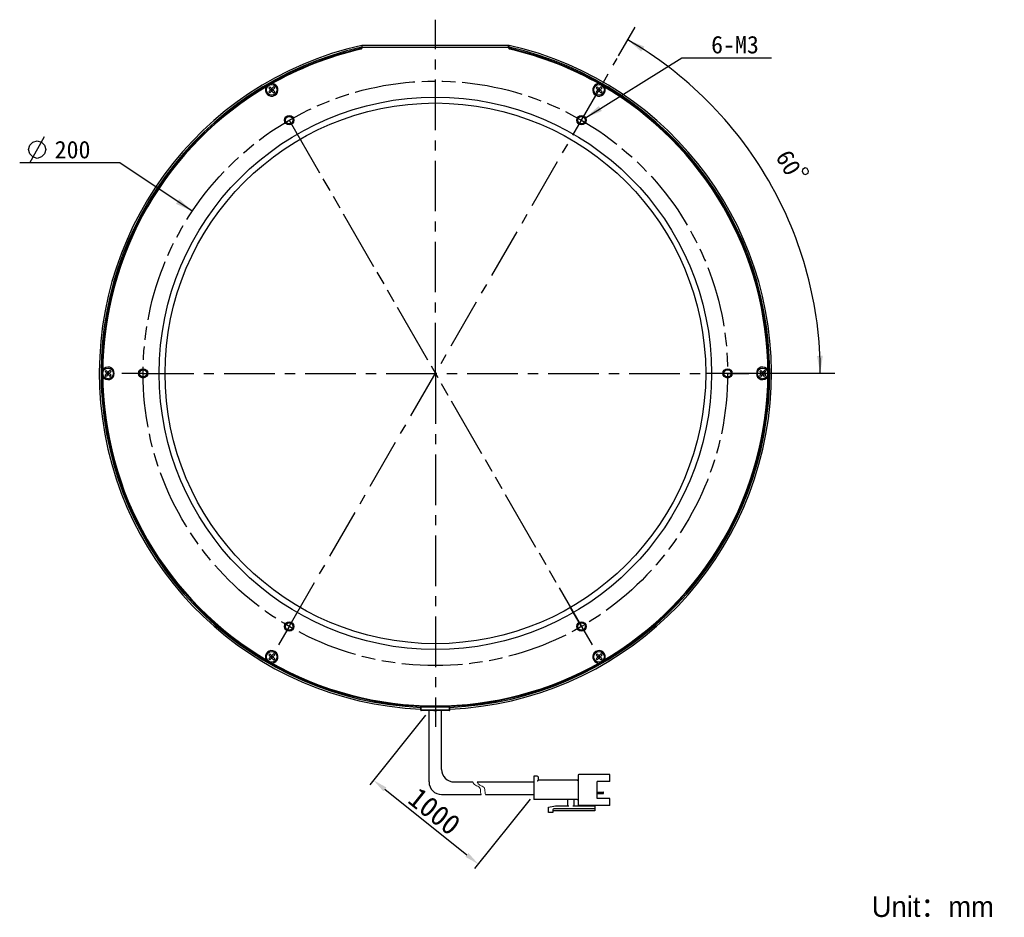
# Model space of a CAD drawing. Header units: millimetres. Extents: x 57 to 226, y 10 to 254.
# Tile 1 of 13: x 57 to 226, y 10 to 164. Entities that reach past the tile are written whole.
import ezdxf
from ezdxf.enums import TextEntityAlignment as Align

# ---------------------------------------------------------------- set-up
doc = ezdxf.new("R2010")
doc.units = ezdxf.units.MM
doc.header["$LTSCALE"] = 23.1
doc.header["$PDMODE"] = 3
doc.header["$PDSIZE"] = 8
doc.linetypes.add('CENTER', pattern=[0.6, 0.375, -0.075, 0.075, -0.075])
doc.linetypes.add('PHANTOM', pattern=[0.8, 0.45, -0.05, 0.1, -0.05, 0.1, -0.05])
doc.layers.get('0').update_dxf_attribs({"linetype": 'CONTINUOUS'})
doc.layers.get('Defpoints').update_dxf_attribs({"linetype": 'CONTINUOUS', "lineweight": 18})
for name, color, linetype in [('00_COMPONENTS', 7, 'CONTINUOUS'), ('03_ALL_AXES', 7, 'CONTINUOUS'), ('07_ALL_HOLES', 7, 'CONTINUOUS'), ('50_ALL_DETAILS', 7, 'CONTINUOUS'), ('51__DRAFT_DIMS', 7, 'CONTINUOUS')]:
    doc.layers.add(name, color=color, linetype=linetype)
for name, color, linetype, lineweight in [('标注', 3, 'CONTINUOUS', 25), ('粗实线', 7, 'CONTINUOUS', 30), ('细实线', 7, 'CONTINUOUS', 15)]:
    doc.layers.add(name, color=color, linetype=linetype, lineweight=lineweight)
doc.styles.get("Standard").update_dxf_attribs({"font": 'simfang.ttf'})
doc.dimstyles.new('CST Standard', dxfattribs={"dimtxt": 3.5, "dimasz": 2.5, "dimexe": 1, "dimexo": 1, "dimgap": 0.6, "dimtad": 1, "dimtoh": 1, "dimdsep": 46, "dimtxsty": 'STANDARD', "dimcen": -2.5, "dimdle": 5, "dimadec": 1, "dimazin": 2, "dimtfac": 1, "dimtofl": 0, "dimtmove": 0, "dimatfit": 0, "dimfxl": 1, "dimtolj": 1, "dimarcsym": 0})
doc.dimstyles.new('DIMSTYLE_3', dxfattribs={"dimtxt": 3, "dimasz": 3, "dimexe": 2.5, "dimexo": 0.5, "dimtad": 1, "dimlfac": 2, "dimdsep": 46, "dimtxsty": 'STANDARD', "dimblk": '_FILLED', "dimblk1": '_FILLED', "dimblk2": '_FILLED', "dimcen": 0.09, "dimclrt": 3, "dimazin": 2, "dimtp": 0.1, "dimtm": 0.1, "dimtfac": 1, "dimtofl": 0, "dimtmove": 0, "dimatfit": 1, "dimldrblk": '_FILLED', "dimfxl": 1, "dimtolj": 1, "dimarcsym": 0})
doc.dimstyles.new('DIMSTYLE_4', dxfattribs={"dimtxt": 3, "dimasz": 3, "dimexe": 2.5, "dimexo": 0.5, "dimgap": 3, "dimtad": 1, "dimdec": 1, "dimlfac": 2, "dimdsep": 46, "dimtxsty": 'STANDARD', "dimblk": '_FILLED', "dimblk1": '_FILLED', "dimblk2": '_FILLED', "dimcen": 0.09, "dimclrt": 3, "dimazin": 2, "dimtp": 0.5, "dimtm": 0.5, "dimtfac": 1, "dimtdec": -1, "dimtofl": 0, "dimtmove": 0, "dimatfit": 3, "dimldrblk": '_FILLED', "dimfxl": 1, "dimtolj": 1, "dimarcsym": 0})
doc.dimstyles.new('DIMSTYLE_5', dxfattribs={"dimtxt": 3, "dimasz": 3, "dimexe": 2.5, "dimexo": 0.5, "dimtad": 1, "dimlfac": 2, "dimdsep": 46, "dimtxsty": 'STANDARD', "dimblk": '_FILLED', "dimblk1": '_FILLED', "dimblk2": '_FILLED', "dimcen": 0.09, "dimclrt": 3, "dimazin": 2, "dimtp": 0.5, "dimtm": 0.5, "dimtfac": 1, "dimtofl": 0, "dimtmove": 0, "dimatfit": 1, "dimldrblk": '_FILLED', "dimfxl": 1, "dimtolj": 1, "dimarcsym": 0})

# ---------------------------------------------------------------- blocks, each defined once
blk = doc.blocks.new('_FILLED')
at = {"color": 0, "linetype": 'ByBlock'}
blk.add_solid([(0, 0), (-1, 0.167), (-1, -0.167)], dxfattribs=at)
blk = doc.blocks.new('*D4')
at = {"layer": '51__DRAFT_DIMS', "color": 4}
for p, q in [((153.85, 146.76), (170.35, 157.02)), ((170.35, 157.02), (173.85, 157.02)), ((173.85, 157.02), (185.66, 157.02))]:
    blk.add_line(p, q, dxfattribs=at)
at = {"layer": '51__DRAFT_DIMS', "color": 4, "xscale": 3, "yscale": 3, "zscale": 3, "rotation": 211.8756199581}
blk.add_blockref('_FILLED', (153.85, 146.76), dxfattribs=at)
at = {"layer": '51__DRAFT_DIMS', "color": 3}
blk.add_text('6-M3', height=3, dxfattribs=at).set_placement((175.35, 157.77))
blk = doc.blocks.new('*D5')
at = {"layer": '51__DRAFT_DIMS', "color": 4}
for p, q in [((159.51, 157.33), (162.35, 162.23)), ((175.15, 103.04), (196.52, 103.04))]:
    blk.add_line(p, q, dxfattribs=at)
for start, end in [(30, 60), (0, 30)]:
    blk.add_arc((128.17, 103.04), 65.86, start, end, dxfattribs=at)
for points in [[(163.92, 158.94), (161.1, 160.07), (163.4, 158.08)], [(193.46, 106.02), (194.02, 103.04), (194.46, 106.05)]]:
    blk.add_solid(points, dxfattribs=at)
at = {"layer": '51__DRAFT_DIMS', "color": 3}
blk.add_text('60', height=3, rotation=-60, dxfattribs=at).set_placement((187.3, 138.33), align=Align.CENTER)
blk = doc.blocks.new('*D6')
at = {"layer": '51__DRAFT_DIMS', "color": 4}
for p, q in [((70.66, 139.06), (57.05, 139.06)), ((74.16, 139.06), (70.66, 139.06)), ((86.57, 130.78), (74.16, 139.06))]:
    blk.add_line(p, q, dxfattribs=at)
at = {"layer": '51__DRAFT_DIMS', "color": 4, "xscale": 3, "yscale": 3, "zscale": 3, "rotation": 326.2931104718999}
blk.add_blockref('_FILLED', (86.57, 130.78), dxfattribs=at)
at = {"layer": '51__DRAFT_DIMS', "color": 3}
blk.add_text('200', height=3, dxfattribs=at).set_placement((69.16, 139.81), align=Align.RIGHT)
blk = doc.blocks.new('*D9')
at = {"layer": 'Defpoints', "color": 0}
for p in [(127.09, 45.34), (145.04, 30.98), (135.52, 19.08)]:
    blk.add_point(p, dxfattribs=at)
at = {"layer": '标注', "color": 0, "linetype": 'Continuous', "lineweight": -2, "ltscale": 3}
for p, q in [((126.46, 44.55), (116.94, 32.66)), ((144.41, 30.19), (134.89, 18.3))]:
    blk.add_line(p, q, dxfattribs=at)
at = {"layer": '标注', "color": 9, "linetype": 'Continuous', "lineweight": -2, "ltscale": 3}
blk.add_line((119.52, 31.88), (133.57, 20.64), dxfattribs=at)
at = {"layer": '标注', "color": 9}
for points in [[(119.78, 32.2), (119.26, 31.55), (117.57, 33.44)], [(133.31, 20.32), (133.83, 20.97), (135.52, 19.08)]]:
    blk.add_solid(points, dxfattribs=at)
at = {"layer": '标注', "color": 7, "insert": (128.02, 28.11), "char_height": 3.5, "attachment_point": 5, "rotation": 321.3402}
blk.add_mtext('\\A1;1000{}{{\\H0.7x;}{}}', dxfattribs=at)

msp = doc.modelspace()

# ---------------------------------------------------------------- linework, layer by layer
msp.add_line((127.9284, 45.3353), (128.4064, 45.3353))
at = {"layer": '00_COMPONENTS', "color": 7}
for p, q in [((115.5674, 159.1378), (115.5674, 158.8246)), ((115.6674, 159.1378), (115.5674, 159.1378)), ((115.6674, 158.7449), (115.6674, 159.1602)), ((115.6674, 159.1602), (140.6674, 159.1602)), ((115.6674, 158.8602), (140.6674, 158.8602)), ((140.6674, 158.7449), (140.6674, 159.1602)), ((140.7674, 159.1378), (140.6674, 159.1378)), ((140.7674, 158.8246), (140.7674, 159.1378)), ((99.6548, 151.8686), (99.8315, 152.0454)), ((99.8846, 151.6388), (99.6548, 151.8686)), ((100.0613, 151.8156), (99.8315, 152.0454)), ((99.9906, 151.5327), (100.1674, 151.7095)), ((100.2558, 151.6211), (100.079, 151.4444)), ((100.2558, 151.4444), (100.079, 151.6211)), ((100.1674, 151.2938), (100.1674, 151.7716)), ((100.3442, 151.5327), (100.1674, 151.7095)), ((100.5033, 152.0454), (100.2735, 151.8156)), ((100.6801, 151.8686), (100.4502, 151.6388)), ((100.6801, 151.8686), (100.5033, 152.0454)), ((155.6548, 151.8686), (155.8315, 152.0454)), ((155.8846, 151.6388), (155.6548, 151.8686)), ((156.0613, 151.8156), (155.8315, 152.0454)), ((155.9906, 151.5327), (156.1674, 151.7095)), ((156.2558, 151.6211), (156.079, 151.4444)), ((156.2558, 151.4444), (156.079, 151.6211)), ((156.1674, 151.2938), (156.1674, 151.7716)), ((156.3442, 151.5327), (156.1674, 151.7095)), ((156.5033, 152.0454), (156.2735, 151.8156)), ((156.6801, 151.8686), (156.4502, 151.6388)), ((156.6801, 151.8686), (156.5033, 152.0454)), ((99.8846, 151.4267), (99.6548, 151.1969)), ((99.8315, 151.0201), (99.6548, 151.1969)), ((100.0613, 151.2499), (99.8315, 151.0201)), ((99.9285, 151.5327), (100.4063, 151.5327)), ((100.1674, 151.356), (99.9906, 151.5327)), ((100.1674, 151.356), (100.3442, 151.5327)), ((100.5033, 151.0201), (100.2735, 151.2499)), ((100.6801, 151.1969), (100.4502, 151.4267)), ((100.5033, 151.0201), (100.6801, 151.1969)), ((155.8846, 151.4267), (155.6548, 151.1969)), ((155.8315, 151.0201), (155.6548, 151.1969)), ((156.0613, 151.2499), (155.8315, 151.0201)), ((155.9285, 151.5327), (156.4063, 151.5327)), ((156.1674, 151.356), (155.9906, 151.5327)), ((156.1674, 151.356), (156.3442, 151.5327)), ((156.5033, 151.0201), (156.2735, 151.2499)), ((156.6801, 151.1969), (156.4502, 151.4267)), ((156.5033, 151.0201), (156.6801, 151.1969)), ((71.6548, 103.3712), (71.8315, 103.548)), ((71.8846, 103.1414), (71.6548, 103.3712)), ((71.8846, 102.9293), (71.6548, 102.6994)), ((72.0613, 103.3182), (71.8315, 103.548)), ((71.9285, 103.0353), (72.4063, 103.0353)), ((71.9906, 103.0353), (72.1674, 103.2121)), ((72.1674, 102.8585), (71.9906, 103.0353)), ((72.2558, 103.1237), (72.079, 102.9469)), ((72.2558, 102.9469), (72.079, 103.1237)), ((72.1674, 102.7964), (72.1674, 103.2742)), ((72.3442, 103.0353), (72.1674, 103.2121)), ((72.1674, 102.8585), (72.3442, 103.0353)), ((72.5033, 103.548), (72.2735, 103.3182)), ((72.6801, 103.3712), (72.4502, 103.1414)), ((72.6801, 102.6994), (72.4502, 102.9293)), ((72.6801, 103.3712), (72.5033, 103.548)), ((183.6548, 103.3712), (183.8315, 103.548)), ((183.8846, 103.1414), (183.6548, 103.3712)), ((183.8846, 102.9293), (183.6548, 102.6994)), ((184.0613, 103.3182), (183.8315, 103.548)), ((183.9285, 103.0353), (184.4063, 103.0353)), ((183.9906, 103.0353), (184.1674, 103.2121)), ((184.1674, 102.8585), (183.9906, 103.0353)), ((184.2558, 103.1237), (184.079, 102.9469)), ((184.2558, 102.9469), (184.079, 103.1237)), ((184.1674, 102.7964), (184.1674, 103.2742)), ((184.3442, 103.0353), (184.1674, 103.2121)), ((184.1674, 102.8585), (184.3442, 103.0353)), ((184.5033, 103.548), (184.2735, 103.3182)), ((184.6801, 103.3712), (184.4502, 103.1414)), ((184.6801, 102.6994), (184.4502, 102.9293)), ((184.6801, 103.3712), (184.5033, 103.548)), ((71.8315, 102.5227), (71.6548, 102.6994)), ((72.0613, 102.7525), (71.8315, 102.5227)), ((72.5033, 102.5227), (72.2735, 102.7525)), ((72.5033, 102.5227), (72.6801, 102.6994)), ((183.8315, 102.5227), (183.6548, 102.6994)), ((184.0613, 102.7525), (183.8315, 102.5227)), ((184.5033, 102.5227), (184.2735, 102.7525)), ((184.5033, 102.5227), (184.6801, 102.6994)), ((99.6548, 54.8738), (99.8315, 55.0505)), ((99.8846, 54.644), (99.6548, 54.8738)), ((99.8846, 54.4318), (99.6548, 54.202)), ((99.8315, 54.0252), (99.6548, 54.202)), ((100.0613, 54.8207), (99.8315, 55.0505)), ((100.0613, 54.2551), (99.8315, 54.0252)), ((99.9285, 54.5379), (100.4063, 54.5379)), ((99.9906, 54.5379), (100.1674, 54.7147)), ((100.1674, 54.3611), (99.9906, 54.5379)), ((100.2558, 54.4495), (100.079, 54.6263)), ((100.2558, 54.6263), (100.079, 54.4495)), ((100.1674, 54.299), (100.1674, 54.7768)), ((100.3442, 54.5379), (100.1674, 54.7147)), ((100.1674, 54.3611), (100.3442, 54.5379)), ((100.5033, 55.0505), (100.2735, 54.8207)), ((100.5033, 54.0252), (100.2735, 54.2551)), ((100.6801, 54.8738), (100.4502, 54.644)), ((100.6801, 54.202), (100.4502, 54.4318)), ((100.6801, 54.8738), (100.5033, 55.0505)), ((100.5033, 54.0252), (100.6801, 54.202)), ((155.6548, 54.8738), (155.8315, 55.0505)), ((155.8846, 54.644), (155.6548, 54.8738)), ((155.8846, 54.4318), (155.6548, 54.202)), ((155.8315, 54.0252), (155.6548, 54.202)), ((156.0613, 54.8207), (155.8315, 55.0505)), ((156.0613, 54.2551), (155.8315, 54.0252)), ((155.9285, 54.5379), (156.4063, 54.5379)), ((155.9906, 54.5379), (156.1674, 54.7147)), ((156.1674, 54.3611), (155.9906, 54.5379)), ((156.2558, 54.4495), (156.079, 54.6263)), ((156.2558, 54.6263), (156.079, 54.4495)), ((156.1674, 54.299), (156.1674, 54.7768)), ((156.3442, 54.5379), (156.1674, 54.7147)), ((156.1674, 54.3611), (156.3442, 54.5379)), ((156.5033, 55.0505), (156.2735, 54.8207)), ((156.5033, 54.0252), (156.2735, 54.2551)), ((156.6801, 54.8738), (156.4502, 54.644)), ((156.6801, 54.202), (156.4502, 54.4318)), ((156.6801, 54.8738), (156.5033, 55.0505)), ((156.5033, 54.0252), (156.6801, 54.202)), ((125.6674, 45.4353), (125.6674, 46.192)), ((130.5674, 46.0853), (125.7674, 46.0853)), ((130.6674, 45.4353), (130.6674, 46.192)), ((130.5674, 45.3353), (125.7674, 45.3353))]:
    msp.add_line(p, q, dxfattribs=at)
at = {"layer": '00_COMPONENTS', "color": 4}
for p, q in [((125.7674, 45.3353), (125.7674, 46.1869)), ((125.7674, 45.9853), (130.6674, 45.9853)), ((130.5674, 45.3353), (130.5674, 46.1869)), ((130.6674, 45.4353), (125.6674, 45.4353))]:
    msp.add_line(p, q, dxfattribs=at)
at = {"layer": '00_COMPONENTS', "color": 7}
for centre, radius in [((100.1674, 151.5327), 0.9125), ((156.1674, 151.5327), 0.9125), ((128.1674, 103.0353), 47.25), ((128.1674, 103.0353), 46.25), ((103.1674, 146.3366), 0.8), ((103.1674, 146.3366), 0.625), ((153.1674, 146.3366), 0.8), ((153.1674, 146.3366), 0.625), ((72.1674, 103.0353), 0.9125), ((78.1674, 103.0353), 0.8), ((78.1674, 103.0353), 0.625), ((178.1674, 103.0353), 0.8), ((178.1674, 103.0353), 0.625), ((184.1674, 103.0353), 0.9125), ((103.1674, 59.734), 0.8), ((103.1674, 59.734), 0.625), ((153.1674, 59.734), 0.8), ((153.1674, 59.734), 0.625), ((100.1674, 54.5379), 0.9125), ((156.1674, 54.5379), 0.9125)]:
    msp.add_circle(centre, radius, dxfattribs=at)
for centre, radius, start, end in [((128.1679, 103.0394), 57.5006, 102.659297, 267.507819), ((128.1679, 103.0394), 57.2, 102.72538, 267.49456), ((128.1674, 103.0353), 57, 102.970782, 267.486221), ((128.1674, 103.0353), 56.9, 102.891007, 119.883951), ((115.3174, 158.8246), 0.25, 282.970782, 1.384192), ((115.4174, 158.7449), 0.25, 282.891007, 360), ((128.1679, 103.0394), 57.4999, 272.491278, 77.341585), ((128.1679, 103.0394), 57.2, 272.50453, 77.275506), ((128.1674, 103.0353), 57, 272.513779, 77.029218), ((140.9174, 158.7449), 0.25, 180, 257.108993), ((141.0174, 158.8246), 0.25, 178.616027, 257.029218), ((128.1674, 103.0353), 56.9, 60.115211, 77.108993), ((128.1674, 103.0353), 56.9, 120.095013, 179.850857), ((100.1674, 151.5327), 1.075, 153.452962, 86.547038), ((99.7785, 151.5327), 0.15, 315, 45), ((100.1674, 151.9216), 0.15, 225, 315), ((100.5563, 151.5327), 0.15, 135, 225), ((156.1674, 151.5327), 1.075, 93.452962, 26.547038), ((155.7785, 151.5327), 0.15, 315, 45), ((156.1674, 151.9216), 0.15, 225, 315), ((156.5563, 151.5327), 0.15, 135, 225), ((128.1674, 103.0353), 56.9, 0.101976, 59.869444), ((100.1674, 151.1438), 0.15, 45, 135), ((156.1674, 151.1438), 0.15, 45, 135), ((128.1674, 103.0353), 56.9, 180.101976, 239.869444), ((72.1674, 103.0353), 1.075, 213.452962, 146.547038), ((71.7785, 103.0353), 0.15, 315, 45), ((72.1674, 103.4242), 0.15, 225, 315), ((72.1674, 102.6464), 0.15, 45, 135), ((72.5563, 103.0353), 0.15, 135, 225), ((128.1674, 103.0353), 56.9, 300.095013, 359.850857), ((184.1674, 103.0353), 1.075, 33.452962, 326.547038), ((183.7785, 103.0353), 0.15, 315, 45), ((184.1674, 103.4242), 0.15, 225, 315), ((184.1674, 102.6464), 0.15, 45, 135), ((184.5563, 103.0353), 0.15, 135, 225), ((100.1674, 54.5379), 1.075, 273.452962, 206.547038), ((156.1674, 54.5379), 1.075, 333.452962, 266.547038), ((99.7785, 54.5379), 0.15, 315, 45), ((100.1674, 54.9268), 0.15, 225, 315), ((100.1674, 54.149), 0.15, 45, 135), ((100.5563, 54.5379), 0.15, 135, 225), ((155.7785, 54.5379), 0.15, 315, 45), ((156.1674, 54.9268), 0.15, 225, 315), ((156.1674, 54.149), 0.15, 45, 135), ((156.5563, 54.5379), 0.15, 135, 225), ((128.1674, 103.0353), 56.9, 240.115211, 299.883951), ((125.7674, 45.9853), 0.1, 90, 172.5), ((130.5674, 45.9853), 0.1, 82.671355, 90), ((125.7674, 45.4353), 0.1, 180, 270), ((130.5674, 45.4353), 0.1, 270, 360)]:
    msp.add_arc(centre, radius, start, end, dxfattribs=at)
at = {"layer": '03_ALL_AXES', "color": 1, "linetype": 'CENTER'}
for q in [(128.1674, 163.5353), (128.1674, 42.5353)]:
    msp.add_line((128.1674, 103.0353), q, dxfattribs=at)
at = {"layer": '07_ALL_HOLES', "color": 1, "linetype": 'CENTER'}
for p, q in [((103.1674, 59.734), (159.2638, 156.8959)), ((78.1674, 103.0353), (74.5424, 103.0353)), ((78.1674, 103.0353), (174.5424, 103.0353)), ((178.1674, 103.0353), (174.5424, 103.0353)), ((178.1674, 103.0353), (181.7924, 103.0353)), ((153.1674, 59.734), (151.3549, 62.8734)), ((103.1674, 59.734), (101.3549, 56.5947)), ((153.1674, 59.734), (154.9799, 56.5947))]:
    msp.add_line(p, q, dxfattribs=at)
at = {"layer": '07_ALL_HOLES', "color": 1, "linetype": 'PHANTOM'}
msp.add_circle((128.1674, 103.0353), 50, dxfattribs=at)
at = {"layer": '50_ALL_DETAILS', "color": 1, "linetype": 'PHANTOM'}
msp.add_line((103.1674, 146.3366), (153.1674, 59.734), dxfattribs=at)
at = {"layer": '51__DRAFT_DIMS', "color": 3}
msp.add_line((58.8021, 139.0622), (61.3021, 143.5622), dxfattribs=at)
for points in [[(58.5521, 141.3122), (58.8021, 142.0622), (59.3021, 142.5622), (60.0521, 142.8122), (60.8021, 142.5622), (61.3021, 142.0622), (61.5521, 141.3122), (61.3021, 140.5622), (60.8021, 140.0622), (60.0521, 139.8122), (59.3021, 140.0622), (58.8021, 140.5622), (58.5521, 141.3122)], [(191.4314, 138.1715), (190.9983, 137.9215), (190.9068, 137.58), (191.1568, 137.147), (191.4983, 137.0555), (191.9313, 137.3055), (192.0229, 137.647), (191.7729, 138.08), (191.4314, 138.1715)]]:
    msp.add_lwpolyline(points, dxfattribs=at)
at = {"layer": '粗实线', "ltscale": 3}
for p, q in [((127.0858, 33.1296), (127.0858, 45.3353)), ((129.2397, 35.2835), (129.2397, 45.3353)), ((131.3937, 33.1296), (134.5671, 33.1296)), ((135.3293, 33.1296), (145.0354, 33.1296)), ((129.2397, 30.9756), (135.9916, 30.9756)), ((136.7538, 30.9756), (145.0354, 30.9756))]:
    msp.add_line(p, q, dxfattribs=at)
at = {"layer": '粗实线'}
for p, q in [((145.0354, 34.1348), (145.0354, 30.1141)), ((145.6097, 34.1348), (145.0354, 34.1348)), ((145.7533, 33.9912), (145.7533, 33.4168)), ((152.5742, 34.2784), (152.5742, 29.2525)), ((158.0309, 34.422), (152.7178, 34.422)), ((158.0309, 33.2014), (158.0309, 34.422)), ((152.4306, 33.4168), (145.7533, 33.4168)), ((158.0309, 33.2014), (155.8769, 33.2014)), ((155.8769, 30.3295), (155.8769, 33.2014)), ((155.8769, 31.4069), (156.8677, 31.4069)), ((155.8769, 31.1551), (156.8677, 31.1551)), ((158.0309, 30.3295), (155.8769, 30.3295)), ((156.9395, 31.2269), (156.9395, 31.3351)), ((158.0309, 29.1089), (158.0309, 30.3295)), ((152.4306, 30.1141), (145.0354, 30.1141)), ((147.5483, 28.8217), (148.6971, 29.0371)), ((147.5483, 27.8883), (147.5483, 28.8217)), ((148.6971, 29.0371), (150.9946, 29.0371)), ((150.851, 29.0371), (150.851, 29.9705)), ((151.7126, 29.0371), (155.4461, 29.0371)), ((151.8562, 29.9705), (151.8562, 29.0371)), ((158.0309, 29.1089), (152.7178, 29.1089)), ((154.5845, 29.0371), (154.5845, 29.1089)), ((155.4461, 29.1089), (155.4461, 28.1755)), ((148.2663, 27.8883), (147.5483, 27.8883)), ((148.2663, 28.3909), (148.2663, 27.8883)), ((155.4461, 28.1755), (148.2663, 28.1755)), ((155.4461, 28.5345), (148.4099, 28.5345))]:
    msp.add_line(p, q, dxfattribs=at)
at = {"layer": '粗实线', "ltscale": 3}
for centre in [(131.3937, 35.2835), (129.2397, 33.1296)]:
    msp.add_arc(centre, 2.154, 180, 270, dxfattribs=at)
at = {"layer": '粗实线'}
for centre, radius, start, end in [((145.6097, 33.9912), 0.1436, 0, 90), ((152.7178, 34.2784), 0.1436, 90, 180), ((152.4306, 33.5604), 0.1436, 270, 0), ((156.8677, 31.3351), 0.0718, 0, 90), ((156.8677, 31.2269), 0.0718, 270, 0), ((150.7074, 29.9705), 0.1436, 0, 90), ((151.9998, 29.9705), 0.1436, 90, 180), ((152.4306, 29.9705), 0.1436, 0, 90), ((152.7178, 29.2525), 0.1436, 180, 270), ((148.4099, 28.3909), 0.1436, 90, 180)]:
    msp.add_arc(centre, radius, start, end, dxfattribs=at)
msp.add_open_spline([(145.7533, 33.4168), (145.7514, 33.4149), (145.7447, 33.4082), (145.7313, 33.3947), (145.7118, 33.3753), (145.6886, 33.352), (145.6631, 33.3265), (145.6365, 33.3), (145.6187, 33.2821), (145.6097, 33.2732)], degree=3, knots=[0, 0, 0, 0, 132.44496021, 469.29186831, 937.59263349, 1489.92739949, 2093.19286428, 2719.61557646, 3341.62114333, 3341.62114333, 3341.62114333, 3341.62114333], dxfattribs=at)
at = {"layer": '细实线', "ltscale": 3}
for points, knots in [([(134.5671, 33.1296), (134.6535, 32.891), (134.9454, 32.5089), (135.921, 32.3158), (135.8504, 31.5175), (135.9485, 31.1046), (135.9916, 30.9756)], [0, 0, 0, 0, 610.83119015, 1204.5829362, 1830.46368675, 2133.90260583, 2133.90260583, 2133.90260583, 2133.90260583]), ([(135.3293, 33.1296), (135.4158, 32.891), (135.7076, 32.5089), (136.6832, 32.3158), (136.6127, 31.5175), (136.7107, 31.1046), (136.7538, 30.9756)], [0, 0, 0, 0, 609.2601643, 1201.48481194, 1825.75582997, 2128.41432004, 2128.41432004, 2128.41432004, 2128.41432004])]:
    msp.add_open_spline(points, degree=3, knots=knots, dxfattribs=at)

# ---------------------------------------------------------------- texts
at = {"insert": (202.8272, 13.5411), "char_height": 3.5, "width": 66.074441, "attachment_point": 1}
msp.add_mtext('{\\fFZLanTingHei-R-GBK|b0|i0|c134|p2;Unit：mm}', dxfattribs=at)

# ---------------------------------------------------------------- dimensions: what is measured, and where the dimension line sits
at = {"layer": '51__DRAFT_DIMS', "color": 4}
dim = msp.add_angular_dim_2l(base=(185.2006, 135.9635), line1=((173.9875, 103.0353), (174.6461, 103.0353)), line2=((158.9345, 156.3256), (159.2638, 156.8959)), dimstyle='DIMSTYLE_4', dxfattribs=at)
dim.commit()
dim.dimension.update_dxf_attribs({"geometry": '*D5', "text_midpoint": (184.7269, 136.7707), "dimtype": 162})
for p1, p2, text, dimstyle, picture, middle in [((153.8468, 146.7591), (152.488, 145.9141), '6-M3\\P ', 'DIMSTYLE_3', '*D4', (179.7526, 159.2694)), ((86.573, 130.7825), (169.7618, 75.2881), '%%c<>', 'DIMSTYLE_5', '*D6', (65.8567, 141.3122))]:
    dim = msp.add_diameter_dim_2p(p1=p1, p2=p2, text=text, dimstyle=dimstyle, override={"dimtih": 1, "dimtoh": 1, "dimpost": '<>'}, dxfattribs=at)
    dim.commit()
    dim.dimension.update_dxf_attribs({"geometry": picture, "text_midpoint": middle, "dimtype": 163})
at = {"layer": '标注', "color": 9, "ltscale": 3}
dim = msp.add_linear_dim(base=(135.5179, 19.0789), p1=(127.0858, 45.3353), p2=(145.0354, 30.9756), angle=321.340192, text='1000{}{{\\H0.7x;}{}}', dimstyle='CST Standard', override={"dimlfac": 2, "dimclrd": 9, "dimclrt": 7}, dxfattribs=at)
dim.commit()
dim.dimension.update_dxf_attribs({"geometry": '*D9', "text_midpoint": (128.0237, 28.1094)})

doc.saveas('drawing.dxf')
